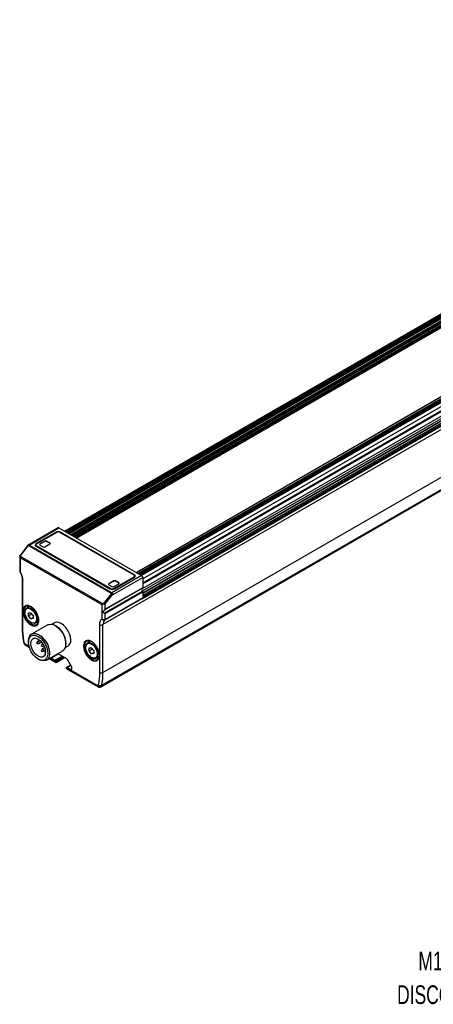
# Model space of a CAD drawing. Header units: millimetres. Extents: x 6 to 1356, y 6 to 1026.
# Tile 2 of 5: x 50 to 285, y 461 to 1020. Entities that reach past the tile are written whole.
import ezdxf

# ---------------------------------------------------------------- set-up
doc = ezdxf.new("R2010")
doc.units = ezdxf.units.MM
doc.header["$LTSCALE"] = 5
doc.layers.add('TEXT', color=140, linetype='Continuous', lineweight=25)
doc.styles.add('SLDTEXTSTYLE0', font='TXT', dxfattribs={"width": 0.7})

# ---------------------------------------------------------------- blocks, each defined once
blk = doc.blocks.new('SW_NOTE_0_7')
at = {"layer": 'TEXT', "color": 0, "char_height": 10.583, "attachment_point": 3, "style": 'SLDTEXTSTYLE0'}
for s, insert in [('5-PIN', (-3.5, 21.98)), ('M12 QUICK', (-5.57, 2.87)), ('DISCONNECT', (-5.56, -16.25))]:
    blk.add_mtext(s, dxfattribs=dict(at, insert=insert))

msp = doc.modelspace()

# ---------------------------------------------------------------- linework, layer by layer
for p, q in [((578.394, 1020.283), (75.433, 729.929)), ((75.851, 729.688), (579.109, 1020.212)), ((579.718, 1019.86), (76.461, 729.336)), ((579.926, 1019.906), (76.525, 729.299)), ((76.609, 729.251), (580.068, 1019.892)), ((580.674, 1019.542), (77.215, 728.901)), ((77.562, 728.7), (580.87, 1019.254)), ((581.066, 1018.966), (77.909, 728.5)), ((581.988, 1018.434), (78.831, 727.968)), ((79.235, 727.734), (582.19, 1018.084)), ((582.19, 1017.617), (79.639, 727.501)), ((79.723, 727.453), (582.13, 1017.486)), ((79.942, 727.326), (581.18, 1016.684)), ((80.751, 726.859), (581.584, 1015.984)), ((581.988, 1015.751), (81.155, 726.626)), ((81.559, 726.393), (582.19, 1015.401)), ((582.19, 1014.804), (82.075, 726.095)), ((82.159, 726.046), (582.13, 1014.674)), ((619.22, 996.871), (116.123, 706.439)), ((619.363, 996.857), (116.207, 706.391)), ((117.129, 705.859), (620.285, 996.325)), ((620.534, 996.463), (117.133, 705.856)), ((620.676, 996.449), (117.217, 705.808)), ((621.283, 996.099), (117.823, 705.458)), ((118.099, 705.299), (621.458, 995.882)), ((621.633, 995.664), (118.375, 705.139)), ((622.242, 995.312), (118.985, 704.787)), ((623.252, 993.562), (119.656, 702.842)), ((119.656, 700.687), (623.252, 991.407)), ((119.656, 700.013), (623.003, 990.589)), ((632.647, 986.096), (97.114, 676.94)), ((623.003, 987.959), (119.274, 697.162)), ((119.493, 696.038), (623.252, 986.852)), ((119.656, 695.027), (623.252, 985.747)), ((623.454, 985.397), (119.656, 694.56)), ((624.429, 984.834), (119.656, 693.435)), ((119.656, 692.735), (624.732, 984.309)), ((624.732, 983.74), (119.656, 692.165)), ((119.511, 691.84), (624.587, 983.414)), ((97.114, 649.761), (632.647, 958.917)), ((95.887, 641.629), (631.419, 950.785)), ((96.437, 642.489), (631.969, 951.646)), ((71.72, 731.868), (54.564, 721.964)), ((55.165, 722.021), (72.148, 731.825)), ((70.501, 729.446), (59.147, 722.891)), ((59.4, 722.745), (70.754, 729.3)), ((70.501, 729.446), (70.501, 729.154)), ((72.148, 731.825), (119.05, 704.75)), ((72.774, 729.3), (114.675, 705.111)), ((114.928, 705.257), (73.027, 729.446)), ((73.027, 729.446), (73.027, 729.154)), ((54.334, 721.724), (49.845, 716.021)), ((50.069, 715.833), (54.636, 721.632)), ((54.905, 721.788), (101.807, 694.712)), ((102.066, 694.945), (55.165, 722.021)), ((58.981, 722.162), (58.981, 721.579)), ((58.983, 721.542), (58.981, 721.579)), ((59.147, 722.891), (59.147, 722.548)), ((59.147, 721.433), (101.048, 697.244)), ((101.301, 697.39), (59.4, 721.579)), ((59.4, 721.287), (59.4, 721.579)), ((64.127, 724.308), (61.339, 722.699)), ((64.127, 724.191), (61.339, 722.582)), ((61.339, 722.699), (61.339, 722.582)), ((61.339, 722.115), (63.117, 721.089)), ((64.127, 724.308), (64.127, 724.191)), ((64.127, 721.089), (66.915, 722.699)), ((66.915, 723.282), (65.137, 724.308)), ((65.137, 724.191), (65.137, 724.308)), ((66.915, 723.165), (65.137, 724.191)), ((66.915, 723.282), (66.915, 723.165)), ((49.911, 715.962), (49.911, 712.152)), ((50.069, 715.833), (97.173, 688.64)), ((49.911, 711.133), (49.911, 707.106)), ((50.329, 714.899), (96.422, 688.29)), ((50.329, 706.76), (50.329, 714.899)), ((119.05, 704.75), (102.066, 694.945)), ((114.928, 705.257), (114.928, 704.913)), ((115.094, 703.944), (115.094, 704.528)), ((51.239, 702.598), (51.239, 675.419)), ((51.658, 685.356), (51.658, 702.015)), ((103.24, 701.728), (100.452, 700.119)), ((103.24, 701.612), (100.452, 700.002)), ((100.452, 700.119), (100.452, 700.002)), ((100.452, 699.536), (102.23, 698.509)), ((102.504, 693.798), (119.656, 703.7)), ((103.24, 701.728), (103.24, 701.612)), ((103.24, 698.509), (106.028, 700.119)), ((114.675, 703.944), (103.321, 697.39)), ((103.574, 697.244), (114.928, 703.799)), ((106.028, 700.702), (104.25, 701.728)), ((104.25, 701.612), (104.25, 701.728)), ((106.028, 700.585), (104.25, 701.612)), ((106.028, 700.702), (106.028, 700.585)), ((114.675, 703.944), (114.675, 703.653)), ((115.094, 703.944), (115.092, 703.908)), ((119.656, 703.7), (119.656, 697.891)), ((101.739, 694.44), (97.173, 688.64)), ((119.521, 697.572), (97.804, 685.035)), ((97.804, 683.449), (119.521, 695.986)), ((97.837, 683.439), (119.533, 695.964)), ((97.881, 683.425), (119.548, 695.934)), ((97.904, 683.419), (119.556, 695.918)), ((97.921, 683.413), (119.561, 695.906)), ((119.652, 697.82), (98.349, 685.522)), ((119.653, 697.83), (98.363, 685.54)), ((119.654, 697.844), (98.382, 685.563)), ((119.656, 697.87), (98.417, 685.61)), ((119.656, 697.891), (98.443, 685.644)), ((98.443, 683.265), (119.656, 695.511)), ((98.443, 688.64), (102.504, 693.798)), ((101.301, 697.123), (101.301, 697.39)), ((103.321, 697.123), (103.321, 697.39)), ((119.521, 695.986), (119.533, 695.964)), ((119.533, 695.964), (119.548, 695.934)), ((119.548, 695.934), (119.556, 695.918)), ((119.556, 695.918), (119.561, 695.906)), ((119.653, 697.83), (119.652, 697.82)), ((119.654, 697.844), (119.653, 697.83)), ((119.656, 697.87), (119.654, 697.844)), ((119.656, 697.891), (119.656, 697.87)), ((119.656, 695.511), (119.656, 692.735)), ((55.591, 687.43), (53.905, 686.457)), ((54.254, 686.658), (54.587, 687.668)), ((96.422, 688.29), (96.422, 680.151)), ((119.511, 691.84), (98.297, 679.594)), ((119.656, 692.165), (98.443, 679.92)), ((98.443, 685.644), (98.443, 688.64)), ((51.658, 674.836), (51.658, 683.796)), ((54.893, 683.548), (56.153, 683.661)), ((54.893, 681.868), (54.893, 683.548)), ((56.738, 682.933), (54.893, 681.868)), ((56.153, 680.301), (54.893, 681.868)), ((57.412, 682.094), (56.153, 683.661)), ((57.412, 682.094), (57.412, 680.414)), ((98.443, 679.92), (98.443, 683.265)), ((56.153, 680.301), (57.412, 681.029)), ((57.412, 680.414), (56.153, 680.301)), ((65.747, 676.832), (56.554, 671.525)), ((58.905, 677.797), (60.597, 678.773)), ((69.537, 677.989), (68.098, 677.158)), ((70.538, 676.115), (70.033, 676.407)), ((95.094, 676.94), (95.094, 660.281)), ((97.114, 649.761), (97.114, 676.94)), ((55.1, 664.683), (52.748, 666.041)), ((53.044, 665.387), (55.268, 664.103)), ((54.779, 667.601), (54.779, 667.017)), ((60.028, 667.323), (59.606, 666.513)), ((59.786, 666.201), (60.698, 666.162)), ((61.198, 668.049), (60.129, 667.432)), ((60.843, 666.195), (62.252, 667.008)), ((62.553, 665.865), (62.131, 665.055)), ((62.921, 666.128), (62.655, 665.974)), ((76.093, 665.909), (76.093, 666.493)), ((90.074, 667.566), (88.352, 666.572)), ((88.7, 666.773), (89.033, 667.782)), ((62.553, 662.949), (62.131, 662.139)), ((62.311, 664.743), (63.224, 664.704)), ((62.311, 661.827), (63.224, 661.787)), ((64.063, 663.871), (62.655, 663.058)), ((63.369, 664.737), (63.635, 664.89)), ((63.369, 661.821), (64.437, 662.437)), ((64.527, 661.364), (64.361, 661.268)), ((64.361, 660.279), (64.388, 660.233)), ((65.125, 656.678), (74.318, 661.985)), ((71.872, 660.263), (67.809, 657.917)), ((76.645, 657.507), (71.603, 660.418)), ((75.776, 663.858), (77.215, 664.689)), ((89.339, 663.663), (90.599, 663.775)), ((89.339, 661.983), (89.339, 663.663)), ((91.184, 663.048), (89.339, 661.983)), ((90.599, 660.416), (89.339, 661.983)), ((91.859, 662.208), (90.599, 663.775)), ((90.599, 660.416), (91.859, 661.143)), ((91.859, 660.529), (90.599, 660.416)), ((91.859, 662.208), (91.859, 660.529)), ((60.334, 657.395), (60.839, 657.103)), ((66.627, 657.545), (70.136, 655.52)), ((70.336, 655.888), (67.046, 657.787)), ((67.809, 657.917), (69.829, 656.751)), ((69.829, 656.751), (73.893, 659.096)), ((70.129, 655.524), (70.178, 655.552)), ((70.178, 655.552), (70.279, 655.494)), ((70.279, 655.494), (70.244, 655.474)), ((70.25, 656.247), (74.54, 658.723)), ((70.336, 655.877), (74.903, 658.513)), ((70.337, 655.85), (74.927, 658.499)), ((70.353, 655.734), (75.035, 658.437)), ((70.387, 655.46), (75.289, 658.29)), ((75.206, 658.338), (70.392, 655.559)), ((75.234, 658.322), (70.4, 655.531)), ((70.453, 655.498), (75.29, 658.29)), ((78.819, 653.984), (76.62, 652.714)), ((79.3, 653.151), (77.003, 657.13)), ((93.351, 657.911), (94.995, 658.86)), ((95.094, 658.72), (95.094, 649.761)), ((94.003, 642.225), (76.416, 652.378)), ((76.845, 651.703), (76.744, 651.762)), ((76.845, 651.703), (76.874, 651.685)), ((78.92, 653.809), (76.922, 652.656)), ((76.922, 652.656), (78.943, 651.49)), ((77.207, 651.438), (94.299, 641.571)), ((78.943, 651.49), (79.448, 651.781)), ((79.448, 651.781), (79.448, 652.653)), ((95.568, 641.513), (95.257, 641.423))]:
    msp.add_line(p, q)
at = {"flags": 128}
for points in [[(53.369, 687.385), (54.258, 687.659), (55.414, 687.523)], [(59.441, 676.869), (59.082, 676.706), (57.973, 676.607), (56.725, 676.998), (55.449, 677.846), (54.258, 679.074), (53.257, 680.573), (52.537, 682.211), (52.16, 683.841)], [(52.87, 684.128), (52.918, 684.812), (53.296, 685.865), (54.011, 686.513), (54.985, 686.686), (56.113, 686.364), (57.273, 685.584), (58.339, 684.428), (58.9, 683.58)], [(59.941, 680.086), (59.749, 678.871), (59.195, 678.009), (58.339, 677.593), (57.273, 677.668), (56.232, 678.149)], [(60.294, 677.782), (60.045, 677.802), (59.254, 677.998)], [(65.747, 676.832), (66.169, 677.031), (67.452, 677.231), (68.897, 676.939), (70.413, 676.174), (71.905, 674.983), (73.28, 673.443), (74.45, 671.649), (75.343, 669.714), (75.903, 667.76), (76.093, 665.909)], [(78.805, 668.204), (78.62, 669.934), (78.078, 671.759), (77.215, 673.556), (76.091, 675.201), (74.781, 676.584), (73.376, 677.608), (71.971, 678.206), (70.661, 678.336), (69.537, 677.989)], [(54.779, 667.601), (54.969, 669.231), (55.529, 670.54), (56.422, 671.443), (57.592, 671.886), (58.967, 671.839), (60.459, 671.306), (61.976, 670.321), (63.42, 668.945), (64.703, 667.264), (65.743, 665.385), (66.475, 663.425), (66.853, 661.508), (66.853, 659.753), (66.475, 658.272), (65.743, 657.157), (64.703, 656.479), (63.42, 656.279), (61.976, 656.571), (60.839, 657.103)], [(54.779, 667.017), (54.968, 668.569), (55.523, 669.796), (56.406, 670.615), (57.557, 670.97), (58.897, 670.837), (60.335, 670.226), (61.773, 669.177), (63.113, 667.763), (64.263, 666.079), (65.146, 664.24), (65.701, 662.373), (65.891, 660.603)], [(65.891, 660.603), (65.701, 659.052), (65.146, 657.825), (64.263, 657.006), (63.113, 656.65), (61.773, 656.783), (60.335, 657.394), (58.897, 658.443), (57.557, 659.858), (56.406, 661.541), (55.523, 663.38), (54.968, 665.248), (54.779, 667.017)], [(56.143, 666.23), (56.348, 667.608), (56.943, 668.613), (57.871, 669.149), (59.039, 669.162), (60.335, 668.651), (61.63, 667.666), (62.799, 666.304), (63.726, 664.698), (64.322, 663.004), (64.527, 661.39)], [(64.527, 661.39), (64.322, 660.013), (63.726, 659.007), (62.799, 658.471), (61.63, 658.458), (60.335, 658.969), (59.039, 659.954), (57.871, 661.316), (56.943, 662.923), (56.348, 664.616), (56.143, 666.23)], [(59.593, 666.454), (59.603, 666.508), (59.633, 666.542), (59.677, 666.551), (59.729, 666.532), (59.781, 666.491), (59.825, 666.431), (59.854, 666.364), (59.864, 666.298)], [(59.864, 666.298), (59.854, 666.244), (59.825, 666.21), (59.781, 666.201), (59.729, 666.219), (59.677, 666.261), (59.633, 666.321), (59.603, 666.388), (59.593, 666.454)], [(60.028, 667.323), (60.129, 667.432), (60.293, 667.464), (60.486, 667.397), (60.68, 667.241), (60.843, 667.02), (60.953, 666.767), (60.991, 666.522), (60.953, 666.321), (60.843, 666.195), (60.698, 666.162)], [(62.118, 664.996), (62.129, 665.05), (62.158, 665.084), (62.202, 665.093), (62.254, 665.075), (62.306, 665.033), (62.35, 664.973), (62.379, 664.906), (62.39, 664.84)], [(62.553, 665.865), (62.655, 665.974), (62.818, 666.006), (63.012, 665.939), (63.068, 665.902)], [(63.514, 665.131), (63.517, 665.064), (63.478, 664.863), (63.369, 664.737), (63.224, 664.704)], [(93.888, 656.984), (92.999, 656.709), (91.808, 656.856), (90.531, 657.482), (89.284, 658.531), (88.175, 659.91), (87.304, 661.496), (86.749, 663.148), (86.558, 664.72), (86.749, 666.071), (87.304, 667.082), (87.816, 667.5)], [(87.316, 664.243), (87.364, 664.927), (87.742, 665.98), (88.457, 666.628), (89.431, 666.8), (90.56, 666.479), (91.719, 665.698), (92.785, 664.543), (93.346, 663.694)], [(62.39, 664.84), (62.379, 664.786), (62.35, 664.752), (62.306, 664.743), (62.254, 664.762), (62.202, 664.803), (62.158, 664.863), (62.129, 664.93), (62.118, 664.996)], [(62.118, 662.08), (62.129, 662.134), (62.158, 662.168), (62.202, 662.176), (62.254, 662.158), (62.306, 662.117), (62.35, 662.057), (62.379, 661.989), (62.39, 661.924)], [(62.39, 661.924), (62.379, 661.87), (62.35, 661.836), (62.306, 661.827), (62.254, 661.845), (62.202, 661.887), (62.158, 661.946), (62.129, 662.014), (62.118, 662.08)], [(62.553, 662.949), (62.655, 663.058), (62.818, 663.09), (63.012, 663.022), (63.205, 662.866), (63.369, 662.645), (63.478, 662.393), (63.517, 662.148), (63.478, 661.947), (63.369, 661.821), (63.224, 661.787)], [(94.387, 660.2), (94.195, 658.985), (93.642, 658.123), (92.785, 657.707), (91.719, 657.783), (90.678, 658.264)], [(95.038, 660.484), (95.019, 660.464), (94.999, 660.43), (94.991, 660.395), (94.998, 660.362), (95.018, 660.331), (95.05, 660.304), (95.094, 660.281)], [(94.74, 657.896), (94.491, 657.917), (93.7, 658.113)]]:
    msp.add_lwpolyline(points, dxfattribs=at)
for centre, radius, start, end in [((71.764, 727.009), 2.745, 62.60967, 117.39033), ((71.764, 727.35), 2.196, 62.60967, 117.39033), ((71.897, 731.475), 0.431, 54.37926, 114.30628), ((59.424, 722.162), 0.78, 110.78342, 249.21658), ((59.581, 721.389), 1.007, 126.4821, 151.42019), ((59.621, 722.162), 0.624, 110.78342, 249.21658), ((61.504, 722.235), 0.385, 115.4505, 162.75492), ((61.45, 722.407), 0.312, 110.78342, 249.21658), ((63.622, 722.064), 1.098, 242.60967, 297.39033), ((64.632, 723.333), 1.098, 62.60967, 117.39033), ((64.632, 723.217), 1.098, 62.60967, 117.39033), ((66.805, 722.99), 0.312, 290.78342, 69.21658), ((66.75, 722.818), 0.385, 17.24508, 64.5495), ((114.454, 704.528), 0.624, 290.78342, 69.21658), ((114.651, 704.528), 0.78, 290.78342, 69.21658), ((114.493, 703.754), 1.007, 28.57981, 53.5179), ((118.34, 703.64), 1.317, 2.60474, 57.38014), ((51.938, 702.657), 0.7, 183.87152, 246.40726), ((100.618, 699.655), 0.385, 115.4505, 162.75492), ((100.563, 699.827), 0.312, 110.78342, 249.21658), ((103.745, 700.754), 1.098, 62.60967, 117.39033), ((103.745, 700.637), 1.098, 62.60967, 117.39033), ((105.918, 700.411), 0.312, 290.78342, 69.21658), ((105.863, 700.238), 0.385, 17.24508, 64.5495), ((102.311, 699.681), 2.745, 242.60967, 297.39033), ((102.311, 699.339), 2.196, 242.60967, 297.39033), ((102.735, 699.484), 1.098, 242.60967, 297.39033), ((119.986, 697), 0.737, 129.10524, 185.08389), ((121.287, 697), 2.036, 181.83887, 209.8689), ((51.943, 685.753), 0.489, 234.22103, 296.27984), ((51.856, 684.402), 0.638, 251.82478, 298.40801), ((54.742, 685.195), 2.585, 122.07302, 177.33553), ((52.55, 679.786), 7.396, 2.32171, 30.85677), ((58.005, 679.065), 2.624, 303.17447, 348.92048), ((96.104, 678.889), 2.196, 242.60967, 297.39033), ((100.049, 677.222), 2.948, 126.46018, 185.50028), ((51.954, 675.49), 0.718, 185.6948, 245.62534), ((64.182, 666.031), 11.92, 2.21896, 57.77567), ((52.406, 667.538), 0.516, 197.79304, 259.74198), ((53.428, 665.954), 0.685, 172.74417, 235.94365), ((71.997, 665.399), 4.127, 304.20343, 7.10875), ((75.166, 667.733), 3.67, 303.93673, 7.37545), ((89.074, 664.616), 3.146, 53.2116, 113.57585), ((64.545, 660.942), 0.367, 92.86839, 190.36173), ((65.42, 660.918), 1.237, 181.9565, 211.14373), ((86.997, 659.901), 7.396, 2.32171, 30.85677), ((68.283, 658.704), 0.919, 220.98388, 238.90669), ((69.247, 655.836), 1.084, 22.24847, 57.49736), ((70.378, 655.939), 0.484, 239.05741, 253.9818), ((76.1, 656.633), 1.03, 28.85557, 58.04537), ((92.515, 659.174), 2.585, 302.07302, 357.33553), ((95.182, 658.886), 0.188, 116.8617, 242.17362), ((78.418, 652.618), 1.031, 1.95646, 31.14377), ((96.104, 651.71), 2.196, 242.60967, 297.39033), ((59.833, 649.567), 37.282, 349.05581, 0.29695), ((95.614, 644.185), 1.885, 231.35226, 295.87861), ((94.703, 642.148), 0.704, 173.69739, 235.02775), ((95.218, 642.662), 1.231, 302.92973, 351.93109)]:
    msp.add_arc(centre, radius, start, end)
for points, knots in [([(54.687, 722.035), (54.651, 722.012), (54.582, 721.968), (54.486, 721.887), (54.398, 721.803), (54.358, 721.752), (54.338, 721.726)], [0, 0, 0, 0, 0.2680337, 0.5144572, 0.7529249, 1, 1, 1, 1]), ([(54.636, 721.632), (54.574, 721.664), (54.452, 721.729), (54.354, 721.751), (54.347, 721.724), (54.345, 721.716)], [0, 0, 0, 0, 0.4174735, 0.834947, 1, 1, 1, 1]), ([(54.905, 721.788), (54.897, 721.791), (54.882, 721.797), (54.852, 721.795), (54.819, 721.785), (54.768, 721.759), (54.702, 721.71), (54.659, 721.659), (54.636, 721.632)], [0, 0, 0, 0, 0.08583, 0.1759767, 0.2794135, 0.4022347, 0.6822456, 1, 1, 1, 1]), ([(54.687, 722.035), (54.709, 722.046), (54.752, 722.068), (54.821, 722.088), (54.891, 722.096), (54.961, 722.093), (55.03, 722.079), (55.099, 722.056), (55.143, 722.032), (55.165, 722.021)], [0, 0, 0, 0, 0.1510102, 0.2991306, 0.4444586, 0.5870973, 0.7271559, 0.8647496, 1, 1, 1, 1]), ([(49.932, 715.79), (49.919, 715.864), (49.894, 716.009), (49.943, 716.11), (49.968, 716.16)], [0, 0, 0, 0, 0.5076521, 1, 1, 1, 1]), ([(49.932, 715.79), (49.939, 715.757), (49.953, 715.688), (49.984, 715.578), (50.024, 715.46), (50.084, 715.316), (50.179, 715.124), (50.274, 714.982), (50.329, 714.899)], [0, 0, 0, 0, 0.11050267, 0.23050626, 0.36008854, 0.49931116, 0.70652661, 1, 1, 1, 1]), ([(49.914, 712.152), (49.914, 712.093), (49.913, 711.917), (49.927, 711.63), (49.926, 711.342), (49.906, 711.166), (49.913, 711.137), (49.913, 711.133)], [0, 0, 0, 0, 0.13215523, 0.39317423, 0.6729104, 0.96000284, 1, 1, 1, 1]), ([(49.911, 707.182), (49.911, 707.181), (49.893, 707.093), (49.988, 706.926), (50.215, 706.815), (50.329, 706.76)], [0, 0, 0, 0, 0.0056489, 0.5021302, 1, 1, 1, 1]), ([(49.911, 707.182), (49.916, 707.108), (49.927, 706.969), (49.985, 706.849), (50.012, 706.793)], [0, 0, 0, 0, 0.535626, 1, 1, 1, 1]), ([(49.928, 706.941), (50.182, 706.456), (50.539, 705.776), (50.897, 704.759), (51.112, 703.934), (51.234, 703.158), (51.226, 702.755), (51.224, 702.612)], [0, 0, 0, 0, 0.326606, 0.4579516, 0.6706284, 0.8831602, 1, 1, 1, 1]), ([(50.035, 706.805), (50.04, 706.786), (50.054, 706.735), (50.224, 706.751), (50.329, 706.76)], [0, 0, 0, 0, 0.378509, 1, 1, 1, 1]), ([(101.739, 694.44), (101.753, 694.459), (101.78, 694.496), (101.81, 694.552), (101.829, 694.605), (101.837, 694.652), (101.831, 694.69), (101.815, 694.705), (101.807, 694.712)], [0, 0, 0, 0, 0.214888, 0.4126338, 0.59816, 0.7566533, 0.884538, 1, 1, 1, 1]), ([(102.504, 693.798), (102.436, 693.89), (102.314, 694.013), (102.031, 694.25), (101.871, 694.364), (101.739, 694.44)], [0, 0, 0, 0, 0.5, 0.5, 1, 1, 1, 1]), ([(102.066, 694.945), (102.091, 694.929), (102.142, 694.897), (102.213, 694.834), (102.281, 694.758), (102.344, 694.671), (102.4, 694.572), (102.456, 694.447), (102.505, 694.276), (102.537, 694.045), (102.516, 693.886), (102.504, 693.798)], [0, 0, 0, 0, 0.07815043, 0.15789766, 0.23933585, 0.32255344, 0.40763329, 0.49465295, 0.62645502, 0.7949133, 1, 1, 1, 1]), ([(119.652, 697.82), (119.648, 697.792), (119.639, 697.738), (119.611, 697.669), (119.573, 697.612), (119.539, 697.585), (119.521, 697.572)], [0, 0, 0, 0, 0.2536819, 0.5007548, 0.7474432, 1, 1, 1, 1]), ([(119.561, 695.906), (119.576, 695.872), (119.605, 695.805), (119.634, 695.703), (119.653, 695.604), (119.655, 695.543), (119.656, 695.511)], [0, 0, 0, 0, 0.2536821, 0.5007546, 0.7474426, 1, 1, 1, 1]), ([(52.977, 687.454), (52.685, 687.282), (52.003, 686.881), (51.783, 685.91), (51.658, 685.356)], [0, 0, 0, 0, 0.429137, 1, 1, 1, 1]), ([(59.317, 676.443), (59.374, 676.456), (59.91, 676.58), (60.467, 677.587), (60.804, 679.287), (60.491, 681.418), (59.569, 683.67), (58.152, 685.678), (56.493, 687.139), (54.823, 687.868), (53.556, 687.974), (53.086, 687.552), (52.977, 687.454)], [0, 0, 0, 0, 0.014559, 0.1373758, 0.2517005, 0.3660252, 0.488842, 0.6116588, 0.7259835, 0.8403082, 0.963125, 1, 1, 1, 1]), ([(96.422, 688.29), (96.455, 688.298), (96.515, 688.313), (96.607, 688.339), (96.689, 688.362), (96.808, 688.397), (96.967, 688.446), (97.117, 688.49), (97.186, 688.511)], [0, 0, 0, 0, 0.1576244, 0.2936686, 0.4081329, 0.5010202, 0.7696282, 1, 1, 1, 1]), ([(98.443, 688.64), (98.409, 688.63), (98.347, 688.612), (98.257, 688.593), (98.152, 688.575), (98.026, 688.558), (97.841, 688.542), (97.631, 688.53), (97.399, 688.522), (97.255, 688.514), (97.186, 688.511)], [0, 0, 0, 0, 0.1044095, 0.1877565, 0.2500366, 0.3827238, 0.5006614, 0.6830749, 0.848885, 1, 1, 1, 1]), ([(51.658, 683.796), (51.646, 683.877), (51.623, 684.038), (51.602, 684.275), (51.592, 684.505), (51.592, 684.728), (51.602, 684.945), (51.623, 685.155), (51.646, 685.289), (51.658, 685.356)], [0, 0, 0, 0, 0.1440107, 0.2868702, 0.4290342, 0.5709658, 0.7131298, 0.8559893, 1, 1, 1, 1]), ([(51.658, 683.796), (51.796, 683.102), (52.083, 681.664), (53.253, 679.45), (54.802, 677.616), (56.493, 676.444), (58.106, 675.95), (58.921, 676.282), (59.317, 676.443)], [0, 0, 0, 0, 0.16405565, 0.34029737, 0.51653909, 0.68059474, 0.84465039, 1, 1, 1, 1]), ([(52.87, 683.876), (52.87, 685.969), (54.341, 686.818), (57.965, 684.726), (59.436, 682.178), (59.436, 680.086)], [0, 0, 0, 0, 0.5, 0.5, 1, 1, 1, 1]), ([(59.436, 680.086), (59.436, 677.994), (57.965, 677.144), (54.341, 679.236), (52.87, 681.784), (52.87, 683.876)], [0, 0, 0, 0, 0.5, 0.5, 1, 1, 1, 1]), ([(97.231, 684.222), (97.232, 684.255), (97.234, 684.32), (97.253, 684.415), (97.284, 684.507), (97.327, 684.594), (97.393, 684.696), (97.493, 684.809), (97.637, 684.929), (97.748, 684.999), (97.804, 685.035)], [0, 0, 0, 0, 0.1027657, 0.2030816, 0.302071, 0.4009025, 0.5007501, 0.6658811, 0.8304321, 1, 1, 1, 1]), ([(97.804, 683.449), (97.77, 683.46), (97.702, 683.484), (97.608, 683.535), (97.522, 683.597), (97.446, 683.669), (97.349, 683.79), (97.252, 683.977), (97.238, 684.139), (97.231, 684.222)], [0, 0, 0, 0, 0.10309003, 0.20358346, 0.30265704, 0.40153852, 0.50146297, 0.74841519, 1, 1, 1, 1]), ([(97.804, 685.035), (97.851, 685.065), (97.951, 685.13), (98.041, 685.208), (98.089, 685.248)], [0, 0, 0, 0, 0.4735661, 1, 1, 1, 1]), ([(98.198, 683.331), (98.151, 683.344), (98.064, 683.37), (97.966, 683.4), (97.921, 683.413)], [0, 0, 0, 0, 0.530649, 1, 1, 1, 1]), ([(98.089, 685.248), (98.092, 685.251), (98.134, 685.289), (98.224, 685.376), (98.304, 685.469), (98.349, 685.522)], [0, 0, 0, 0, 0.0279475, 0.4474191, 1, 1, 1, 1]), ([(98.443, 683.265), (98.411, 683.273), (98.354, 683.287), (98.273, 683.309), (98.222, 683.324), (98.2, 683.33), (98.198, 683.331)], [0, 0, 0, 0, 0.4188354, 0.7449608, 0.9783618, 1, 1, 1, 1]), ([(98.382, 685.563), (98.387, 685.572), (98.398, 685.589), (98.411, 685.603), (98.417, 685.61)], [0, 0, 0, 0, 0.53295106, 1, 1, 1, 1]), ([(96.422, 680.151), (96.46, 680.123), (96.529, 680.07), (96.636, 680.005), (96.731, 679.955), (96.812, 679.917), (96.951, 679.858), (97.152, 679.794), (97.434, 679.742), (97.713, 679.729), (97.986, 679.756), (98.236, 679.818), (98.374, 679.886), (98.443, 679.92)], [0, 0, 0, 0, 0.068703, 0.1281199, 0.1782478, 0.2190844, 0.2506277, 0.3828283, 0.5002544, 0.6286001, 0.7545825, 0.8783354, 1, 1, 1, 1]), ([(96.422, 680.151), (96.645, 679.866), (96.966, 679.635), (97.481, 679.471), (97.66, 679.446), (97.998, 679.468), (98.16, 679.514), (98.297, 679.594)], [0, 0, 0, 0, 0.5, 0.5, 0.75, 0.75, 1, 1, 1, 1]), ([(98.297, 679.594), (98.342, 679.621), (98.38, 679.664), (98.43, 679.777), (98.443, 679.847), (98.443, 679.92)], [0, 0, 0, 0, 0.5, 0.5, 1, 1, 1, 1]), ([(51.269, 675.403), (51.26, 675.051), (51.225, 673.557), (51.418, 670.88), (51.76, 668.513), (51.924, 667.382)], [0, 0, 0, 0, 0.1382463, 0.5882816, 1, 1, 1, 1]), ([(51.915, 667.384), (51.966, 667.153), (52.059, 666.728), (52.267, 666.332), (52.362, 666.151)], [0, 0, 0, 0, 0.54405281, 1, 1, 1, 1]), ([(52.632, 665.792), (52.621, 665.803), (52.587, 665.836), (52.684, 665.959), (52.748, 666.041)], [0, 0, 0, 0, 0.3333333, 1, 1, 1, 1]), ([(52.618, 665.774), (52.624, 665.762), (52.711, 665.602), (52.868, 665.457), (53.037, 665.395), (53.047, 665.392)], [0, 0, 0, 0, 0.0687575, 0.9465243, 1, 1, 1, 1]), ([(87.435, 667.634), (87.378, 667.621), (86.843, 667.497), (86.252, 666.511), (86.118, 665.303), (86.053, 664.72)], [0, 0, 0, 0, 0.0578425, 0.5457906, 1, 1, 1, 1]), ([(87.316, 663.991), (87.316, 666.083), (88.787, 666.933), (92.411, 664.841), (93.882, 662.293), (93.882, 660.2)], [0, 0, 0, 0, 0.5, 0.5, 1, 1, 1, 1]), ([(95.094, 660.281), (94.956, 660.975), (94.669, 662.413), (93.499, 664.627), (91.95, 666.46), (90.259, 667.633), (88.646, 668.126), (87.831, 667.795), (87.435, 667.634)], [0, 0, 0, 0, 0.1640557, 0.3402974, 0.5165391, 0.6805947, 0.8446504, 1, 1, 1, 1]), ([(86.053, 664.72), (86.111, 664.056), (86.23, 662.679), (87.191, 660.401), (88.598, 658.4), (90.259, 656.937), (91.928, 656.209), (93.195, 656.103), (93.666, 656.525), (93.774, 656.623)], [0, 0, 0, 0, 0.1527794, 0.3169072, 0.481035, 0.6338144, 0.7865937, 0.9507216, 1, 1, 1, 1]), ([(93.882, 660.2), (93.882, 658.108), (92.411, 657.259), (88.787, 659.351), (87.316, 661.899), (87.316, 663.991)], [0, 0, 0, 0, 0.5, 0.5, 1, 1, 1, 1]), ([(95.094, 660.281), (95.106, 660.2), (95.13, 660.039), (95.153, 659.804), (95.165, 659.574), (95.165, 659.351), (95.153, 659.134), (95.13, 658.922), (95.106, 658.788), (95.094, 658.72)], [0, 0, 0, 0, 0.1440107, 0.2868702, 0.4290342, 0.5709658, 0.7131298, 0.8559893, 1, 1, 1, 1]), ([(70.129, 655.524), (70.115, 655.533), (70.089, 655.55), (70.069, 655.572), (70.066, 655.586), (70.078, 655.591), (70.102, 655.587), (70.134, 655.576), (70.163, 655.56), (70.178, 655.552)], [0, 0, 0, 0, 0.1787383, 0.34295, 0.4998141, 0.6256867, 0.7506121, 0.8763027, 1, 1, 1, 1]), ([(70.25, 656.247), (70.284, 656.168), (70.308, 656.088), (70.332, 655.964), (70.335, 655.918), (70.336, 655.888)], [0, 0, 0, 0, 0.5, 0.5, 0.94141172, 0.94141172, 0.94141172, 0.94141172]), ([(70.4, 655.531), (70.401, 655.523), (70.405, 655.504), (70.404, 655.482), (70.397, 655.466), (70.381, 655.455), (70.347, 655.458), (70.3, 655.482), (70.279, 655.494)], [0, 0, 0, 0, 0.1014133, 0.2508763, 0.3933906, 0.5012365, 0.7691557, 1, 1, 1, 1]), ([(70.337, 655.85), (70.339, 655.83), (70.343, 655.791), (70.349, 655.753), (70.353, 655.734)], [0, 0, 0, 0, 0.5000051, 1, 1, 1, 1]), ([(93.774, 656.623), (94.067, 656.795), (94.748, 657.196), (94.968, 658.166), (95.094, 658.72)], [0, 0, 0, 0, 0.429137, 1, 1, 1, 1]), ([(76.416, 652.378), (76.417, 652.407), (76.42, 652.449), (76.444, 652.545), (76.467, 652.598), (76.501, 652.638)], [0.05869836, 0.05869836, 0.05869836, 0.05869836, 0.5, 0.5, 1, 1, 1, 1]), ([(76.453, 652.06), (76.445, 652.088), (76.429, 652.143), (76.421, 652.203), (76.417, 652.234)], [0, 0, 0, 0, 0.4999919, 1, 1, 1, 1]), ([(76.744, 651.762), (76.732, 651.768), (76.708, 651.783), (76.668, 651.81), (76.625, 651.843), (76.585, 651.878), (76.547, 651.916), (76.512, 651.956), (76.484, 651.995), (76.471, 652.02), (76.465, 652.029)], [0, 0, 0, 0, 0.1113895, 0.2312683, 0.3604991, 0.4997442, 0.6067345, 0.7492183, 0.8991125, 1, 1, 1, 1]), ([(76.501, 652.638), (76.547, 652.691), (76.61, 652.721), (76.757, 652.728), (76.839, 652.704), (76.922, 652.656)], [0, 0, 0, 0, 0.5, 0.5, 1, 1, 1, 1]), ([(76.874, 651.685), (76.889, 651.676), (76.919, 651.656), (76.967, 651.62), (77.021, 651.577), (77.082, 651.528), (77.118, 651.499), (77.137, 651.485)], [0, 0, 0, 0, 0.1606704, 0.3245769, 0.5014059, 0.7526517, 1, 1, 1, 1]), ([(78.943, 651.49), (78.968, 651.476), (79.017, 651.45), (79.088, 651.426), (79.189, 651.409), (79.282, 651.437), (79.362, 651.497), (79.411, 651.564), (79.443, 651.658), (79.446, 651.739), (79.448, 651.781)], [0, 0, 0, 0, 0.0947402, 0.1847222, 0.2717852, 0.4996591, 0.6176903, 0.7284328, 0.8583791, 1, 1, 1, 1]), ([(95.257, 641.423), (95.218, 641.409), (95.037, 641.348), (94.683, 641.457), (94.267, 641.74), (94.091, 642.063), (94.003, 642.225)], [0, 0, 0, 0, 0.0837281, 0.3891521, 0.694576, 1, 1, 1, 1]), ([(94.302, 641.576), (94.456, 641.498), (94.7, 641.375), (94.97, 641.395), (95.069, 641.403)], [0, 0, 0, 0, 0.6310455, 1, 1, 1, 1]), ([(95.266, 641.435), (95.372, 641.443), (95.594, 641.458), (95.775, 641.591), (95.87, 641.661)], [0, 0, 0, 0, 0.4774458, 1, 1, 1, 1])]:
    msp.add_open_spline(points, degree=3, knots=knots)
for points in [[(55.165, 722.021), (55.074, 721.968), (54.983, 721.887), (54.905, 721.788)], [(50.069, 715.833), (50.023, 715.82), (49.977, 715.805), (49.932, 715.79)], [(51.658, 702.015), (51.658, 703.485), (51.184, 705.177), (50.329, 706.76)], [(101.807, 694.712), (101.885, 694.811), (101.975, 694.892), (102.066, 694.945)], [(97.186, 688.511), (97.181, 688.555), (97.176, 688.598), (97.173, 688.64)], [(119.656, 692.165), (119.656, 692.014), (119.603, 691.895), (119.511, 691.84)], [(52.114, 684.606), (52.114, 684.852), (52.128, 685.088), (52.16, 685.315)], [(52.16, 683.841), (52.128, 684.105), (52.114, 684.361), (52.114, 684.606)], [(97.837, 683.439), (97.826, 683.442), (97.815, 683.445), (97.804, 683.449)], [(97.881, 683.425), (97.867, 683.43), (97.852, 683.434), (97.837, 683.439)], [(97.904, 683.419), (97.896, 683.421), (97.889, 683.423), (97.881, 683.425)], [(97.921, 683.413), (97.915, 683.415), (97.909, 683.417), (97.904, 683.419)], [(98.349, 685.522), (98.354, 685.528), (98.359, 685.534), (98.363, 685.54)], [(98.363, 685.54), (98.37, 685.548), (98.376, 685.555), (98.382, 685.563)], [(98.417, 685.61), (98.426, 685.621), (98.434, 685.633), (98.443, 685.644)], [(96.422, 680.151), (95.568, 679.555), (95.094, 678.41), (95.094, 676.94)], [(52.314, 667.03), (51.878, 669.726), (51.658, 672.341), (51.658, 674.836)], [(52.748, 666.041), (52.525, 666.34), (52.368, 666.696), (52.314, 667.03)], [(70.336, 655.888), (70.336, 655.884), (70.336, 655.88), (70.336, 655.877)], [(70.336, 655.877), (70.336, 655.863), (70.337, 655.854), (70.337, 655.85)], [(70.392, 655.559), (70.374, 655.613), (70.361, 655.672), (70.353, 655.734)], [(70.392, 655.559), (70.395, 655.549), (70.398, 655.54), (70.4, 655.531)], [(76.416, 652.341), (76.414, 652.304), (76.415, 652.268), (76.417, 652.234)], [(76.416, 652.367), (76.416, 652.37), (76.416, 652.374), (76.416, 652.378)], [(76.416, 652.341), (76.416, 652.346), (76.416, 652.355), (76.416, 652.367)], [(76.465, 652.029), (76.46, 652.04), (76.456, 652.05), (76.453, 652.06)], [(95.094, 649.761), (95.094, 647.266), (94.874, 644.904), (94.437, 642.713)], [(94.437, 642.713), (94.383, 642.441), (94.227, 642.266), (94.003, 642.225)]]:
    msp.add_open_spline(points, degree=3)

# ---------------------------------------------------------------- block references
at = {"layer": 'TEXT'}
msp.add_blockref('SW_NOTE_0_7', (335.08, 488.425), dxfattribs=at)

doc.saveas('drawing.dxf')
